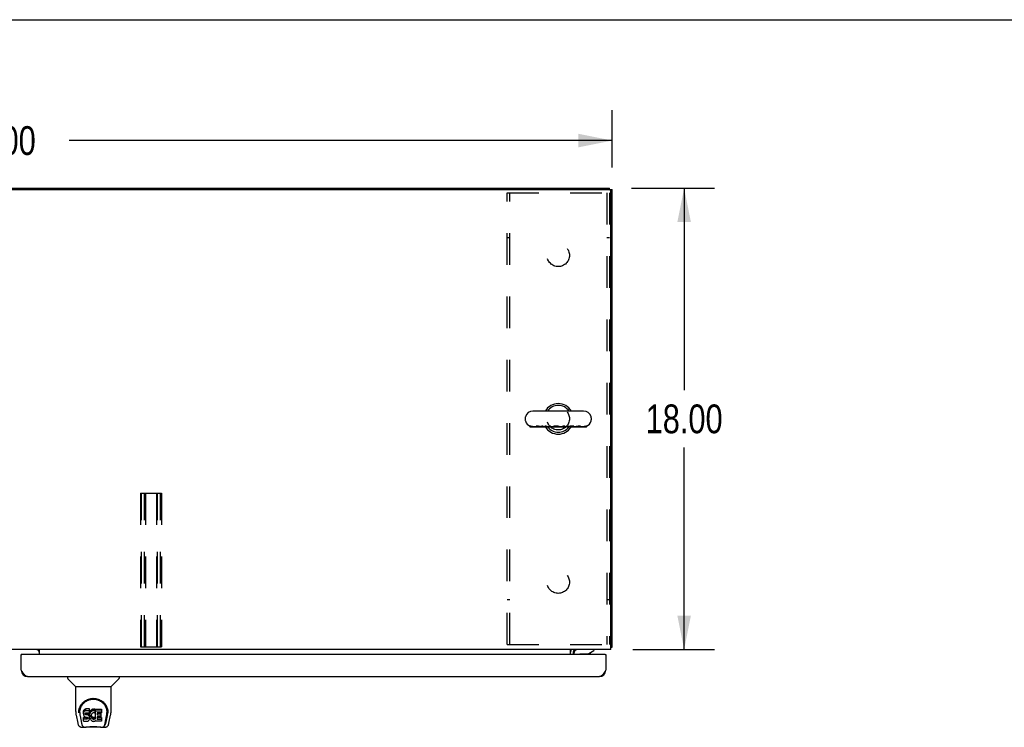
# Model space of a CAD drawing. Header units: inches. Extents: x 0 to 225, y 0 to 145.
# Tile 80 of 104: x 74 to 112, y 118 to 145. Entities that reach past the tile are written whole.
import ezdxf

# ---------------------------------------------------------------- set-up
doc = ezdxf.new("R2010")
doc.units = ezdxf.units.IN
doc.header["$LTSCALE"] = 12.349732
doc.header["$MEASUREMENT"] = 0
doc.linetypes.add('HIDDEN', pattern=[0.2, 0.1, -0.1])
doc.layers.get('0').update_dxf_attribs({"linetype": 'CONTINUOUS'})
for name, color, linetype in [('02___PRT_ALL_AXES', 7, 'CONTINUOUS'), ('DEFAULT_2', 8, 'HIDDEN'), ('DIMENSIONS', 7, 'CONTINUOUS')]:
    doc.layers.add(name, color=color, linetype=linetype)
doc.styles.get("Standard").update_dxf_attribs({"font": 'txt', "width": 0.8})
doc.dimstyles.new('DIMSTYLE_1', dxfattribs={"dimtxt": 1.122703, "dimasz": 1.320827, "dimexe": 0.09, "dimexo": 0.07, "dimgap": 0.0425, "dimtad": 0, "dimtih": 1, "dimtoh": 1, "dimzin": 4, "dimdsep": 46, "dimtxsty": 'Standard', "dimblk": '_FILLED', "dimblk1": '_FILLED', "dimblk2": '_FILLED', "dimcen": 0.09, "dimadec": 0, "dimazin": 0, "dimtfac": 1, "dimtofl": 0, "dimtmove": 0, "dimatfit": 3, "dimldrblk": '_FILLED', "dimfxl": 0, "dimtolj": 1, "dimtzin": 4, "dimarcsym": 0})

# ---------------------------------------------------------------- blocks, each defined once
blk = doc.blocks.new('_FILLED')
at = {"color": 0, "linetype": 'ByBlock'}
blk.add_solid([(0, 0), (-1, 0.2), (-1, -0.2)], dxfattribs=at)
blk = doc.blocks.new('*D1')
at = {"layer": 'DIMENSIONS', "color": 2, "linetype": 'Continuous'}
for p, q in [((48.965, 139.412), (48.965, 141.764)), ((96.965, 139.526), (96.965, 141.764)), ((48.965, 140.575), (70.158, 140.575)), ((96.965, 140.575), (75.771, 140.575))]:
    blk.add_line(p, q, dxfattribs=at)
at = {"layer": 'DIMENSIONS', "color": 2, "linetype": 'Continuous', "xscale": 1.3208269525, "yscale": 1.3208269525, "zscale": 1.3208269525, "rotation": 180}
blk.add_blockref('_FILLED', (48.965, 140.575), dxfattribs=at)
at = {"layer": 'DIMENSIONS', "color": 2, "linetype": 'Continuous', "xscale": 1.3208269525, "yscale": 1.3208269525, "zscale": 1.3208269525}
blk.add_blockref('_FILLED', (96.965, 140.575), dxfattribs=at)
at = {"layer": 'DIMENSIONS', "color": 2, "linetype": 'Continuous', "insert": (72.965, 141.136), "char_height": 1.1227, "width": 4.49081, "attachment_point": 2, "line_spacing_factor": 0.9}
blk.add_mtext('48.00', dxfattribs=at)
blk = doc.blocks.new('*D10')
at = {"layer": 'DIMENSIONS', "color": 2, "linetype": 'Continuous'}
for p, q in [((97.723, 138.716), (100.963, 138.716)), ((99.774, 138.716), (99.774, 130.839)), ((99.774, 120.716), (99.774, 128.594)), ((97.777, 120.716), (100.963, 120.716))]:
    blk.add_line(p, q, dxfattribs=at)
at = {"layer": 'DIMENSIONS', "color": 2, "linetype": 'Continuous', "xscale": 1.3208269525, "yscale": 1.3208269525, "zscale": 1.3208269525}
for p, rotation in [((99.774, 138.716), 90), ((99.774, 120.716), 270)]:
    blk.add_blockref('_FILLED', p, dxfattribs=dict(at, rotation=rotation))
at = {"layer": 'DIMENSIONS', "color": 2, "linetype": 'Continuous', "insert": (99.774, 130.278), "char_height": 1.1227, "width": 4.49081, "attachment_point": 2, "line_spacing_factor": 0.9}
blk.add_mtext('18.00', dxfattribs=at)

msp = doc.modelspace()

# ---------------------------------------------------------------- linework, layer by layer
at = {"color": 7, "linetype": 'Continuous'}
for p, q in [((0, 145.291), (224.541, 145.291)), ((49.069, 138.716), (96.861, 138.716)), ((96.861, 138.663), (96.861, 138.716)), ((96.861, 138.664), (96.965, 138.664)), ((95.848, 130.022), (93.873, 130.022)), ((93.573, 129.76), (93.573, 129.673)), ((96.148, 129.76), (96.148, 129.673)), ((93.759, 129.396), (93.759, 129.433)), ((94.632, 129.396), (93.759, 129.396)), ((93.762, 129.431), (93.76, 129.432)), ((93.76, 129.396), (93.76, 129.432)), ((93.767, 129.431), (93.767, 129.396)), ((93.779, 129.429), (93.776, 129.43)), ((93.787, 129.427), (93.779, 129.429)), ((93.793, 129.425), (93.787, 129.427)), ((93.797, 129.424), (93.793, 129.425)), ((93.801, 129.423), (93.797, 129.424)), ((93.805, 129.422), (93.801, 129.423)), ((93.809, 129.421), (93.805, 129.422)), ((93.813, 129.42), (93.809, 129.421)), ((93.895, 129.396), (93.895, 129.41)), ((93.997, 129.425), (93.997, 129.396)), ((94.094, 129.426), (94.087, 129.428)), ((94.1, 129.425), (94.094, 129.426)), ((94.111, 129.423), (94.1, 129.425)), ((94.118, 129.422), (94.111, 129.423)), ((94.127, 129.42), (94.118, 129.422)), ((94.172, 129.396), (94.172, 129.412)), ((94.201, 129.41), (94.172, 129.41)), ((94.201, 129.396), (94.201, 129.434)), ((94.248, 129.396), (94.248, 129.432)), ((94.338, 129.411), (94.301, 129.411)), ((94.301, 129.396), (94.301, 129.411)), ((94.338, 129.396), (94.338, 129.432)), ((94.385, 129.396), (94.385, 129.434)), ((94.497, 129.41), (94.446, 129.41)), ((94.497, 129.396), (94.497, 129.432)), ((94.549, 129.396), (94.549, 129.432)), ((94.663, 129.41), (94.584, 129.41)), ((94.632, 129.396), (94.632, 129.41)), ((94.663, 129.41), (94.663, 129.396)), ((95.156, 129.396), (94.663, 129.396)), ((94.891, 129.413), (94.886, 129.415)), ((94.894, 129.396), (94.894, 129.412)), ((94.994, 129.41), (94.894, 129.41)), ((94.9, 129.396), (94.9, 129.41)), ((94.908, 129.396), (94.908, 129.41)), ((95.058, 129.396), (95.058, 129.432)), ((95.118, 129.396), (95.118, 129.432)), ((95.237, 129.41), (95.135, 129.41)), ((95.156, 129.396), (95.156, 129.41)), ((95.205, 129.41), (95.205, 129.396)), ((95.965, 129.396), (95.205, 129.396)), ((95.313, 129.422), (95.295, 129.419)), ((95.474, 129.396), (95.474, 129.419)), ((95.523, 129.41), (95.474, 129.41)), ((95.606, 129.421), (95.597, 129.419)), ((95.628, 129.425), (95.606, 129.421)), ((95.733, 129.396), (95.733, 129.425)), ((95.833, 129.41), (95.733, 129.41)), ((95.95, 129.396), (95.95, 129.434)), ((95.961, 129.432), (95.954, 129.43)), ((95.954, 129.396), (95.954, 129.432)), ((95.961, 129.396), (95.961, 129.432)), ((95.965, 129.396), (95.965, 129.434)), ((96.015, 120.539), (96.254, 120.677)), ((96.254, 120.716), (96.254, 120.677)), ((96.913, 120.82), (96.965, 120.82)), ((73.922, 120.517), (73.902, 120.517)), ((95.466, 120.559), (95.466, 120.517)), ((96.015, 120.539), (95.742, 120.539)), ((96.118, 120.587), (96.098, 120.587)), ((96.118, 120.599), (96.118, 120.587)), ((96.695, 120.517), (96.715, 120.517)), ((75.711, 119.663), (75.711, 119.6)), ((76.02, 119.275), (75.723, 119.573)), ((77.41, 119.275), (77.708, 119.573)), ((77.719, 119.663), (77.719, 119.6)), ((76.026, 119.269), (77.404, 119.269)), ((76.026, 118.297), (76.026, 119.269)), ((77.404, 118.298), (77.404, 119.269)), ((76.367, 118.374), (76.359, 118.366)), ((76.377, 118.381), (76.367, 118.374)), ((76.367, 118.307), (76.367, 118.374)), ((76.399, 118.391), (76.377, 118.381)), ((76.377, 118.314), (76.377, 118.381)), ((76.422, 118.398), (76.399, 118.391)), ((76.399, 118.324), (76.399, 118.391)), ((76.562, 118.398), (76.422, 118.398)), ((76.422, 118.331), (76.422, 118.398)), ((76.563, 118.355), (76.562, 118.398)), ((76.562, 118.331), (76.562, 118.398)), ((76.639, 118.368), (76.623, 118.352)), ((76.657, 118.381), (76.639, 118.368)), ((76.639, 118.301), (76.639, 118.368)), ((76.678, 118.389), (76.657, 118.381)), ((76.657, 118.314), (76.657, 118.381)), ((76.7, 118.394), (76.678, 118.389)), ((76.678, 118.323), (76.678, 118.389)), ((76.722, 118.396), (76.7, 118.394)), ((76.7, 118.327), (76.7, 118.394)), ((76.722, 118.396), (76.744, 118.396)), ((76.722, 118.33), (76.722, 118.396)), ((76.755, 118.394), (76.744, 118.396)), ((76.744, 118.329), (76.744, 118.396)), ((76.766, 118.391), (76.755, 118.394)), ((76.755, 118.328), (76.755, 118.394)), ((76.785, 118.379), (76.766, 118.391)), ((76.766, 118.324), (76.766, 118.391)), ((76.785, 118.379), (76.785, 118.312)), ((76.786, 118.375), (76.786, 118.312)), ((76.795, 118.396), (77.032, 118.396)), ((76.795, 118.004), (76.795, 118.396)), ((77.036, 118.391), (77.036, 118.25)), ((76.041, 118.154), (76.106, 117.849)), ((76.151, 118.328), (76.15, 118.265)), ((76.188, 118.255), (76.188, 118.232)), ((76.197, 118.134), (76.255, 117.841)), ((76.331, 118.301), (76.329, 118.277)), ((76.329, 118.21), (76.329, 118.277)), ((76.331, 118.234), (76.329, 118.21)), ((76.329, 118.21), (76.33, 118.186)), ((76.33, 118.186), (76.334, 118.163)), ((76.336, 118.324), (76.331, 118.301)), ((76.331, 118.234), (76.331, 118.301)), ((76.336, 118.257), (76.331, 118.234)), ((76.332, 117.924), (76.332, 118.066)), ((76.334, 118.163), (76.342, 118.141)), ((76.345, 118.347), (76.336, 118.324)), ((76.336, 118.257), (76.336, 118.324)), ((76.345, 118.28), (76.336, 118.257)), ((76.395, 118.071), (76.336, 118.071)), ((76.336, 118.004), (76.336, 118.071)), ((76.395, 118.004), (76.336, 118.004)), ((76.342, 118.141), (76.355, 118.12)), ((76.359, 118.366), (76.345, 118.347)), ((76.345, 118.28), (76.345, 118.347)), ((76.359, 118.299), (76.345, 118.28)), ((76.355, 118.12), (76.371, 118.103)), ((76.359, 118.299), (76.359, 118.366)), ((76.367, 118.307), (76.359, 118.299)), ((76.377, 118.314), (76.367, 118.307)), ((76.371, 118.103), (76.391, 118.09)), ((76.399, 118.324), (76.377, 118.314)), ((76.391, 118.09), (76.402, 118.086)), ((76.456, 118.071), (76.395, 118.071)), ((76.395, 118.004), (76.395, 118.071)), ((76.456, 118.005), (76.395, 118.004)), ((76.422, 118.331), (76.399, 118.324)), ((76.4, 118.199), (76.401, 118.214)), ((76.401, 118.191), (76.4, 118.199)), ((76.401, 118.214), (76.403, 118.229)), ((76.401, 118.191), (76.401, 118.214)), ((76.403, 118.184), (76.401, 118.191)), ((76.402, 118.086), (76.414, 118.084)), ((76.403, 118.229), (76.406, 118.235)), ((76.403, 118.184), (76.403, 118.229)), ((76.408, 118.178), (76.403, 118.184)), ((76.406, 118.235), (76.412, 118.24)), ((76.408, 118.178), (76.408, 118.237)), ((76.414, 118.173), (76.408, 118.178)), ((76.412, 118.24), (76.426, 118.245)), ((76.414, 118.24), (76.413, 118.241)), ((76.428, 118.236), (76.414, 118.24)), ((76.414, 118.173), (76.414, 118.24)), ((76.428, 118.169), (76.414, 118.173)), ((76.414, 118.084), (76.461, 118.083)), ((76.562, 118.331), (76.422, 118.331)), ((76.426, 118.245), (76.441, 118.246)), ((76.452, 118.237), (76.428, 118.236)), ((76.428, 118.169), (76.428, 118.236)), ((76.452, 118.17), (76.428, 118.169)), ((76.441, 118.246), (76.554, 118.246)), ((76.476, 118.236), (76.452, 118.237)), ((76.452, 118.17), (76.452, 118.237)), ((76.476, 118.169), (76.452, 118.17)), ((76.471, 118.073), (76.456, 118.071)), ((76.456, 118.005), (76.456, 118.071)), ((76.471, 118.006), (76.456, 118.005)), ((76.461, 118.083), (76.469, 118.083)), ((76.469, 118.083), (76.476, 118.08)), ((76.478, 118.076), (76.471, 118.073)), ((76.471, 118.006), (76.471, 118.073)), ((76.478, 118.009), (76.471, 118.006)), ((76.5, 118.231), (76.476, 118.236)), ((76.476, 118.169), (76.476, 118.236)), ((76.5, 118.164), (76.476, 118.169)), ((76.476, 118.08), (76.482, 118.076)), ((76.479, 118.078), (76.478, 118.076)), ((76.478, 118.009), (76.478, 118.076)), ((76.483, 118.015), (76.478, 118.009)), ((76.482, 118.076), (76.487, 118.07)), ((76.483, 118.015), (76.483, 118.074)), ((76.493, 118.027), (76.483, 118.015)), ((76.487, 118.07), (76.493, 118.056)), ((76.493, 118.027), (76.493, 118.058)), ((76.493, 118.056), (76.496, 118.041)), ((76.495, 118.033), (76.493, 118.027)), ((76.495, 118.033), (76.495, 118.046)), ((76.496, 118.041), (76.495, 118.033)), ((76.511, 118.226), (76.5, 118.231)), ((76.5, 118.164), (76.5, 118.231)), ((76.511, 118.159), (76.5, 118.164)), ((76.52, 118.219), (76.511, 118.226)), ((76.511, 118.159), (76.511, 118.226)), ((76.52, 118.152), (76.511, 118.159)), ((76.538, 118.202), (76.52, 118.219)), ((76.52, 118.152), (76.52, 118.219)), ((76.538, 118.135), (76.52, 118.152)), ((76.551, 118.182), (76.538, 118.202)), ((76.538, 118.135), (76.538, 118.202)), ((76.551, 118.115), (76.538, 118.135)), ((76.56, 118.16), (76.551, 118.182)), ((76.551, 118.115), (76.551, 118.182)), ((76.56, 118.093), (76.551, 118.115)), ((76.552, 117.977), (76.561, 117.999)), ((76.554, 118.246), (76.559, 118.246)), ((76.559, 118.246), (76.561, 118.252)), ((76.561, 118.156), (76.56, 118.16)), ((76.56, 118.093), (76.56, 118.16)), ((76.566, 118.07), (76.56, 118.093)), ((76.561, 118.252), (76.562, 118.264)), ((76.566, 118.234), (76.561, 118.189)), ((76.561, 118.123), (76.561, 118.189)), ((76.566, 118.167), (76.561, 118.123)), ((76.561, 118.123), (76.562, 118.1)), ((76.561, 117.999), (76.567, 118.022)), ((76.563, 118.288), (76.562, 118.331)), ((76.562, 118.264), (76.563, 118.288)), ((76.562, 118.1), (76.565, 118.078)), ((76.563, 118.288), (76.563, 118.355)), ((76.565, 118.078), (76.57, 118.056)), ((76.57, 118.256), (76.566, 118.234)), ((76.566, 118.167), (76.566, 118.234)), ((76.57, 118.189), (76.566, 118.167)), ((76.569, 118.046), (76.566, 118.07)), ((76.567, 118.022), (76.569, 118.046)), ((76.569, 118.046), (76.569, 118.061)), ((76.576, 118.277), (76.57, 118.256)), ((76.57, 118.189), (76.57, 118.256)), ((76.576, 118.21), (76.57, 118.189)), ((76.57, 118.056), (76.577, 118.035)), ((76.584, 118.298), (76.576, 118.277)), ((76.576, 118.21), (76.576, 118.277)), ((76.584, 118.231), (76.576, 118.21)), ((76.577, 118.035), (76.598, 117.996)), ((76.595, 118.317), (76.584, 118.298)), ((76.584, 118.231), (76.584, 118.298)), ((76.595, 118.251), (76.584, 118.231)), ((76.608, 118.336), (76.595, 118.317)), ((76.595, 118.251), (76.595, 118.317)), ((76.608, 118.269), (76.595, 118.251)), ((76.598, 117.996), (76.611, 117.978)), ((76.623, 118.352), (76.608, 118.336)), ((76.608, 118.269), (76.608, 118.336)), ((76.623, 118.285), (76.608, 118.269)), ((76.623, 118.285), (76.623, 118.352)), ((76.639, 118.301), (76.623, 118.285)), ((76.635, 118.165), (76.631, 118.138)), ((76.631, 118.138), (76.631, 118.111)), ((76.631, 118.111), (76.632, 118.098)), ((76.632, 118.098), (76.632, 118.138)), ((76.632, 118.098), (76.635, 118.085)), ((76.634, 118.158), (76.635, 118.152)), ((76.638, 118.178), (76.635, 118.165)), ((76.635, 118.152), (76.645, 118.127)), ((76.635, 118.085), (76.635, 118.152)), ((76.635, 118.085), (76.645, 118.061)), ((76.644, 118.19), (76.638, 118.178)), ((76.657, 118.314), (76.639, 118.301)), ((76.658, 118.213), (76.644, 118.19)), ((76.645, 118.127), (76.658, 118.104)), ((76.645, 118.061), (76.645, 118.127)), ((76.645, 118.061), (76.658, 118.037)), ((76.678, 118.323), (76.657, 118.314)), ((76.667, 118.223), (76.658, 118.213)), ((76.658, 118.104), (76.667, 118.094)), ((76.658, 118.037), (76.658, 118.104)), ((76.658, 118.037), (76.667, 118.027)), ((76.677, 118.231), (76.667, 118.223)), ((76.667, 118.094), (76.677, 118.085)), ((76.667, 118.027), (76.667, 118.094)), ((76.667, 118.027), (76.677, 118.019)), ((76.702, 118.241), (76.677, 118.231)), ((76.677, 118.085), (76.688, 118.078)), ((76.677, 118.019), (76.677, 118.085)), ((76.677, 118.019), (76.688, 118.011)), ((76.7, 118.327), (76.678, 118.323)), ((76.688, 118.078), (76.701, 118.073)), ((76.688, 118.011), (76.688, 118.078)), ((76.688, 118.011), (76.701, 118.006)), ((76.722, 118.33), (76.7, 118.327)), ((76.701, 118.073), (76.714, 118.071)), ((76.701, 118.006), (76.701, 118.073)), ((76.701, 118.006), (76.714, 118.004)), ((76.715, 118.244), (76.702, 118.241)), ((76.714, 118.071), (76.727, 118.07)), ((76.714, 118.004), (76.714, 118.071)), ((76.714, 118.004), (76.727, 118.003)), ((76.728, 118.244), (76.715, 118.244)), ((76.744, 118.329), (76.722, 118.33)), ((76.727, 118.07), (76.741, 118.072)), ((76.727, 118.003), (76.727, 118.07)), ((76.727, 118.003), (76.741, 118.005)), ((76.741, 118.241), (76.728, 118.244)), ((76.754, 118.236), (76.741, 118.241)), ((76.741, 118.072), (76.753, 118.076)), ((76.741, 118.005), (76.741, 118.072)), ((76.741, 118.005), (76.753, 118.01)), ((76.755, 118.328), (76.744, 118.329)), ((76.753, 118.076), (76.766, 118.082)), ((76.753, 118.01), (76.753, 118.076)), ((76.753, 118.01), (76.766, 118.015)), ((76.766, 118.324), (76.755, 118.328)), ((76.786, 118.307), (76.76, 118.239)), ((76.785, 118.312), (76.766, 118.324)), ((76.766, 118.082), (76.777, 118.089)), ((76.766, 118.015), (76.766, 118.082)), ((76.766, 118.015), (76.777, 118.022)), ((76.777, 118.089), (76.777, 118.022)), ((76.783, 118.088), (76.795, 118.071)), ((76.783, 118.021), (76.795, 118.004)), ((76.795, 118.329), (77.032, 118.329)), ((76.865, 118.241), (76.865, 118.174)), ((76.866, 118.083), (76.866, 118.005)), ((77.032, 118.246), (76.869, 118.246)), ((76.869, 118.236), (77.001, 118.236)), ((76.869, 118.169), (77.001, 118.169)), ((77.001, 118.087), (76.871, 118.087)), ((76.871, 118.068), (77.032, 118.068)), ((76.871, 118.001), (77.032, 118.001)), ((77.005, 118.232), (77.005, 118.092)), ((77.037, 118.063), (77.037, 117.924)), ((77.176, 117.841), (77.232, 118.131)), ((77.217, 117.877), (77.27, 118.147)), ((77.232, 118.131), (77.233, 118.135)), ((77.279, 118.328), (77.28, 118.265)), ((77.286, 118.242), (77.286, 118.243)), ((77.324, 117.849), (77.389, 118.154)), ((76.23, 117.694), (76.432, 117.694)), ((76.272, 117.773), (76.265, 117.773)), ((76.274, 117.767), (76.274, 117.768)), ((76.317, 117.694), (76.311, 117.694)), ((76.317, 117.694), (76.316, 117.694)), ((76.336, 117.92), (76.48, 117.92)), ((77.008, 117.683), (76.422, 117.683)), ((76.48, 117.92), (76.492, 117.921)), ((76.492, 117.921), (76.503, 117.925)), ((76.503, 117.925), (76.523, 117.939)), ((76.523, 117.939), (76.54, 117.956)), ((76.54, 117.956), (76.547, 117.966)), ((76.547, 117.966), (76.552, 117.977)), ((76.611, 117.978), (76.625, 117.961)), ((76.625, 117.961), (76.642, 117.946)), ((76.642, 117.946), (76.66, 117.932)), ((76.66, 117.932), (76.669, 117.927)), ((76.669, 117.927), (76.68, 117.924)), ((76.68, 117.924), (76.702, 117.918)), ((76.702, 117.918), (76.724, 117.915)), ((76.724, 117.915), (76.746, 117.919)), ((76.746, 117.919), (76.767, 117.925)), ((76.767, 117.925), (76.786, 117.937)), ((76.797, 117.937), (76.786, 117.937)), ((76.786, 117.937), (76.786, 117.937)), ((76.797, 117.924), (76.797, 117.937)), ((77.032, 117.92), (76.801, 117.92)), ((76.999, 117.694), (77.2, 117.694)), ((77.115, 117.694), (77.113, 117.694)), ((77.156, 117.768), (77.159, 117.777)), ((77.156, 117.767), (77.156, 117.768)), ((77.165, 117.773), (77.158, 117.773))]:
    msp.add_line(p, q, dxfattribs=at)
at = {"color": 3, "linetype": 'Continuous'}
for p, q in [((49.079, 138.664), (96.85, 138.664)), ((96.913, 120.716), (96.913, 138.602)), ((96.965, 120.82), (96.965, 138.664)), ((96.913, 120.716), (49.017, 120.716)), ((74.611, 120.517), (74.611, 120.716)), ((95.34, 120.517), (95.34, 120.716)), ((95.47, 120.698), (95.465, 120.703)), ((73.902, 119.909), (73.902, 120.517)), ((96.695, 120.517), (73.922, 120.517)), ((95.444, 120.612), (95.444, 120.517)), ((96.715, 120.517), (96.715, 119.909)), ((74.149, 119.663), (96.468, 119.663))]:
    msp.add_line(p, q, dxfattribs=at)
at = {"color": 7, "linetype": 'Continuous'}
for points in [[(93.776, 129.43), (93.775, 129.43), (93.774, 129.43), (93.773, 129.431), (93.772, 129.431), (93.771, 129.431), (93.77, 129.431), (93.77, 129.431), (93.769, 129.431), (93.769, 129.431), (93.768, 129.432), (93.768, 129.432), (93.767, 129.432), (93.767, 129.431), (93.767, 129.431)], [(93.767, 129.431), (93.767, 129.431), (93.767, 129.431)], [(93.842, 129.414), (93.84, 129.415), (93.837, 129.415), (93.834, 129.416), (93.832, 129.416), (93.829, 129.417), (93.827, 129.417), (93.824, 129.418), (93.822, 129.418), (93.819, 129.419), (93.817, 129.419), (93.815, 129.42), (93.813, 129.42)], [(93.997, 129.41), (93.887, 129.41), (93.885, 129.41), (93.884, 129.41), (93.882, 129.41), (93.881, 129.41), (93.879, 129.411), (93.878, 129.411), (93.876, 129.411), (93.874, 129.411), (93.872, 129.411), (93.87, 129.411), (93.868, 129.411), (93.866, 129.411), (93.864, 129.412), (93.861, 129.412), (93.859, 129.412), (93.856, 129.412), (93.854, 129.413), (93.851, 129.413), (93.848, 129.413), (93.845, 129.414), (93.842, 129.414)], [(94.027, 129.434), (94.024, 129.434), (94.021, 129.434), (94.018, 129.434), (94.016, 129.434), (94.013, 129.434), (94.011, 129.433), (94.009, 129.433), (94.007, 129.433), (94.005, 129.432), (94.004, 129.432), (94.003, 129.431), (94.001, 129.431), (94, 129.43), (93.999, 129.429), (93.998, 129.429), (93.998, 129.428), (93.997, 129.427), (93.997, 129.427), (93.997, 129.426), (93.997, 129.425)], [(94.07, 129.431), (94.067, 129.431), (94.064, 129.431), (94.061, 129.432), (94.058, 129.432), (94.055, 129.433), (94.052, 129.433), (94.05, 129.433), (94.047, 129.433), (94.044, 129.434), (94.042, 129.434), (94.039, 129.434), (94.037, 129.434), (94.034, 129.434), (94.032, 129.434), (94.029, 129.434), (94.027, 129.434)], [(94.087, 129.428), (94.084, 129.428), (94.08, 129.429), (94.077, 129.429), (94.073, 129.43), (94.07, 129.431)], [(94.138, 129.417), (94.131, 129.419), (94.127, 129.42)], [(94.172, 129.412), (94.168, 129.412), (94.163, 129.413), (94.158, 129.414), (94.154, 129.414), (94.15, 129.415), (94.146, 129.416), (94.142, 129.417), (94.138, 129.417)], [(94.248, 129.432), (94.24, 129.433), (94.233, 129.433), (94.225, 129.433), (94.217, 129.433), (94.209, 129.434), (94.201, 129.434)], [(94.301, 129.411), (94.299, 129.411), (94.297, 129.411), (94.294, 129.411), (94.292, 129.412), (94.29, 129.412), (94.287, 129.413), (94.285, 129.413), (94.283, 129.414), (94.281, 129.415), (94.278, 129.416), (94.276, 129.416), (94.273, 129.417), (94.271, 129.419), (94.268, 129.42), (94.265, 129.421), (94.262, 129.423), (94.259, 129.425), (94.256, 129.427), (94.252, 129.429), (94.248, 129.432)], [(94.385, 129.434), (94.377, 129.434), (94.37, 129.433), (94.362, 129.433), (94.354, 129.433), (94.346, 129.433), (94.338, 129.432)], [(94.446, 129.41), (94.441, 129.411), (94.436, 129.411), (94.432, 129.412), (94.427, 129.413), (94.422, 129.414), (94.417, 129.416), (94.413, 129.417), (94.408, 129.419), (94.403, 129.422), (94.399, 129.424), (94.394, 129.427), (94.39, 129.431), (94.385, 129.434)], [(94.549, 129.432), (94.54, 129.432), (94.532, 129.432), (94.523, 129.432), (94.514, 129.432), (94.505, 129.432), (94.497, 129.432)], [(94.584, 129.41), (94.583, 129.41), (94.58, 129.411), (94.577, 129.411), (94.574, 129.412), (94.571, 129.413), (94.568, 129.414), (94.565, 129.416), (94.563, 129.418), (94.56, 129.42), (94.557, 129.423), (94.554, 129.426), (94.552, 129.429), (94.549, 129.432)], [(94.688, 129.422), (94.686, 129.421), (94.683, 129.42), (94.681, 129.419), (94.679, 129.418), (94.677, 129.417), (94.675, 129.417), (94.673, 129.416), (94.672, 129.415), (94.67, 129.414), (94.669, 129.414), (94.668, 129.413), (94.667, 129.413), (94.666, 129.412), (94.665, 129.412), (94.664, 129.411), (94.664, 129.411), (94.663, 129.411), (94.663, 129.41), (94.663, 129.41)], [(94.774, 129.434), (94.769, 129.434), (94.765, 129.434), (94.76, 129.434), (94.756, 129.434), (94.752, 129.434), (94.747, 129.433), (94.743, 129.433), (94.739, 129.433), (94.735, 129.432), (94.732, 129.432), (94.728, 129.431), (94.725, 129.431), (94.721, 129.43), (94.718, 129.429), (94.714, 129.429), (94.711, 129.428), (94.708, 129.427), (94.705, 129.427), (94.702, 129.426), (94.699, 129.425), (94.696, 129.424), (94.693, 129.423), (94.691, 129.423), (94.688, 129.422)], [(94.828, 129.431), (94.825, 129.431), (94.822, 129.431), (94.818, 129.432), (94.815, 129.432), (94.812, 129.433), (94.808, 129.433), (94.805, 129.433), (94.802, 129.433), (94.798, 129.434), (94.795, 129.434), (94.791, 129.434), (94.788, 129.434), (94.785, 129.434), (94.781, 129.434), (94.777, 129.434), (94.774, 129.434)], [(94.861, 129.424), (94.858, 129.425), (94.855, 129.425), (94.852, 129.426), (94.849, 129.427), (94.846, 129.428), (94.842, 129.428), (94.839, 129.429), (94.835, 129.429), (94.832, 129.43), (94.828, 129.431)], [(94.869, 129.422), (94.867, 129.422), (94.866, 129.422), (94.865, 129.423), (94.863, 129.423), (94.862, 129.424), (94.861, 129.424)], [(94.886, 129.415), (94.884, 129.416), (94.882, 129.417), (94.881, 129.417), (94.879, 129.418), (94.877, 129.419), (94.875, 129.42), (94.873, 129.42), (94.871, 129.421), (94.869, 129.422)], [(94.894, 129.412), (94.892, 129.412), (94.891, 129.413)], [(95.058, 129.432), (95.053, 129.429), (95.048, 129.426), (95.043, 129.423), (95.038, 129.42), (95.032, 129.418), (95.027, 129.416), (95.022, 129.414), (95.017, 129.413), (95.011, 129.412), (95.006, 129.411), (95, 129.411), (94.995, 129.41), (94.994, 129.41)], [(95.118, 129.432), (95.108, 129.432), (95.098, 129.432), (95.088, 129.432), (95.078, 129.432), (95.068, 129.432), (95.058, 129.432)], [(95.135, 129.41), (95.134, 129.41), (95.133, 129.411), (95.132, 129.411), (95.13, 129.412), (95.129, 129.413), (95.127, 129.414), (95.126, 129.416), (95.125, 129.418), (95.124, 129.42), (95.122, 129.423), (95.121, 129.426), (95.12, 129.429), (95.118, 129.432)], [(95.295, 129.419), (95.287, 129.417), (95.283, 129.416), (95.279, 129.416), (95.275, 129.415), (95.271, 129.414), (95.268, 129.414), (95.264, 129.413), (95.26, 129.412), (95.257, 129.412), (95.253, 129.411), (95.25, 129.411), (95.247, 129.411), (95.243, 129.411), (95.24, 129.41), (95.237, 129.41)], [(95.411, 129.434), (95.407, 129.434), (95.403, 129.434), (95.398, 129.434), (95.394, 129.434), (95.389, 129.434), (95.385, 129.433), (95.38, 129.433), (95.376, 129.433), (95.372, 129.432), (95.368, 129.432), (95.363, 129.431), (95.359, 129.431), (95.355, 129.43), (95.351, 129.429), (95.347, 129.429), (95.342, 129.428), (95.338, 129.427), (95.334, 129.426), (95.329, 129.426), (95.325, 129.425), (95.321, 129.424), (95.313, 129.422)], [(95.467, 129.426), (95.465, 129.427), (95.464, 129.428), (95.462, 129.428), (95.459, 129.429), (95.457, 129.43), (95.455, 129.43), (95.452, 129.431), (95.45, 129.432), (95.447, 129.432), (95.444, 129.432), (95.44, 129.433), (95.437, 129.433), (95.433, 129.434), (95.429, 129.434), (95.425, 129.434), (95.421, 129.434), (95.416, 129.434), (95.411, 129.434)], [(95.474, 129.419), (95.474, 129.419), (95.474, 129.42), (95.474, 129.421), (95.473, 129.422), (95.473, 129.423), (95.472, 129.423), (95.471, 129.424), (95.47, 129.425), (95.468, 129.426), (95.467, 129.426)], [(95.597, 129.419), (95.587, 129.418), (95.583, 129.417), (95.578, 129.416), (95.574, 129.415), (95.569, 129.415), (95.565, 129.414), (95.56, 129.413), (95.556, 129.413), (95.551, 129.412), (95.547, 129.412), (95.542, 129.411), (95.537, 129.411), (95.533, 129.411), (95.528, 129.41), (95.523, 129.41)], [(95.701, 129.434), (95.698, 129.434), (95.695, 129.434), (95.692, 129.434), (95.689, 129.434), (95.685, 129.434), (95.682, 129.433), (95.678, 129.433), (95.674, 129.433), (95.671, 129.432), (95.667, 129.432), (95.663, 129.431), (95.66, 129.431), (95.656, 129.43), (95.652, 129.43), (95.648, 129.429), (95.644, 129.428), (95.64, 129.428), (95.636, 129.427), (95.628, 129.425)], [(95.733, 129.425), (95.733, 129.425), (95.733, 129.426), (95.733, 129.426), (95.732, 129.427), (95.732, 129.428), (95.731, 129.429), (95.73, 129.429), (95.729, 129.43), (95.728, 129.43), (95.727, 129.431), (95.726, 129.431), (95.724, 129.432), (95.722, 129.432), (95.721, 129.433), (95.719, 129.433), (95.717, 129.433), (95.714, 129.434), (95.712, 129.434), (95.709, 129.434), (95.707, 129.434), (95.704, 129.434), (95.701, 129.434)], [(95.95, 129.434), (95.942, 129.43), (95.933, 129.427), (95.924, 129.424), (95.915, 129.422), (95.906, 129.419), (95.897, 129.417), (95.887, 129.415), (95.878, 129.414), (95.869, 129.413), (95.86, 129.412), (95.85, 129.411), (95.841, 129.411), (95.833, 129.41)], [(95.954, 129.432), (95.954, 129.432), (95.953, 129.433), (95.952, 129.433), (95.952, 129.433), (95.951, 129.434), (95.95, 129.434)], [(95.963, 129.433), (95.963, 129.433), (95.962, 129.432), (95.961, 129.432)], [(76.144, 118.255), (76.147, 118.298), (76.154, 118.35), (76.166, 118.399), (76.181, 118.445), (76.2, 118.488), (76.221, 118.529), (76.246, 118.567), (76.273, 118.603), (76.302, 118.637), (76.334, 118.668), (76.369, 118.696), (76.405, 118.722), (76.444, 118.745), (76.485, 118.765), (76.528, 118.782), (76.573, 118.795), (76.619, 118.805), (76.666, 118.811), (76.713, 118.813), (76.761, 118.811), (76.807, 118.806), (76.853, 118.796), (76.898, 118.783), (76.941, 118.766), (76.982, 118.747), (77.021, 118.724), (77.058, 118.698), (77.093, 118.67), (77.125, 118.64), (77.155, 118.606), (77.182, 118.571), (77.207, 118.533), (77.228, 118.492), (77.247, 118.449), (77.263, 118.403), (77.275, 118.355), (77.283, 118.303), (77.286, 118.255)], [(76.188, 118.255), (76.189, 118.275), (76.19, 118.3), (76.193, 118.324), (76.196, 118.348), (76.201, 118.371), (76.207, 118.394), (76.214, 118.417), (76.221, 118.439), (76.23, 118.461), (76.239, 118.482), (76.249, 118.502), (76.26, 118.522), (76.272, 118.54), (76.284, 118.559), (76.297, 118.576), (76.31, 118.592), (76.324, 118.608), (76.338, 118.623), (76.352, 118.637), (76.367, 118.651), (76.382, 118.663), (76.397, 118.675), (76.412, 118.687), (76.428, 118.697), (76.444, 118.707), (76.46, 118.716), (76.475, 118.725), (76.491, 118.732), (76.507, 118.74), (76.523, 118.746), (76.539, 118.752), (76.555, 118.757), (76.571, 118.762), (76.587, 118.767), (76.603, 118.77), (76.619, 118.773), (76.635, 118.776), (76.651, 118.778), (76.667, 118.78), (76.683, 118.781), (76.698, 118.782), (76.714, 118.782), (76.73, 118.782), (76.746, 118.781), (76.762, 118.78), (76.778, 118.779), (76.794, 118.776), (76.81, 118.774), (76.826, 118.771), (76.842, 118.767), (76.858, 118.763), (76.874, 118.758), (76.89, 118.752), (76.906, 118.747), (76.922, 118.74), (76.938, 118.733), (76.954, 118.725), (76.97, 118.717), (76.986, 118.708), (77.001, 118.698), (77.017, 118.687), (77.032, 118.676), (77.048, 118.664), (77.063, 118.652), (77.077, 118.638), (77.092, 118.624), (77.106, 118.609), (77.12, 118.593), (77.133, 118.576), (77.146, 118.559), (77.158, 118.541), (77.17, 118.522), (77.181, 118.502), (77.191, 118.482), (77.2, 118.461), (77.209, 118.44), (77.217, 118.417), (77.223, 118.395), (77.229, 118.372), (77.234, 118.348), (77.238, 118.324), (77.24, 118.3), (77.242, 118.276), (77.242, 118.255)], [(76.026, 118.297), (76.027, 118.27), (76.03, 118.228), (76.035, 118.186), (76.041, 118.154)], [(76.144, 118.242), (76.144, 118.247), (76.144, 118.255)], [(76.188, 118.232), (76.188, 118.216), (76.19, 118.188), (76.193, 118.16), (76.197, 118.134)], [(76.336, 118.071), (76.336, 118.071), (76.335, 118.071), (76.335, 118.07), (76.334, 118.07), (76.334, 118.07), (76.333, 118.07), (76.333, 118.07), (76.333, 118.069), (76.332, 118.069), (76.332, 118.068), (76.332, 118.068), (76.332, 118.067), (76.332, 118.067), (76.332, 118.066)], [(76.336, 118.004), (76.336, 118.004), (76.335, 118.004), (76.335, 118.004), (76.334, 118.003), (76.334, 118.003), (76.333, 118.003), (76.333, 118.003), (76.333, 118.002), (76.332, 118.002), (76.332, 118.002), (76.332, 118.001), (76.332, 118.001), (76.332, 118), (76.332, 117.999)], [(77.233, 118.135), (77.234, 118.138), (77.234, 118.141), (77.235, 118.144), (77.235, 118.147), (77.236, 118.15), (77.236, 118.154), (77.237, 118.157), (77.237, 118.161), (77.238, 118.164), (77.238, 118.168), (77.239, 118.172), (77.239, 118.175), (77.239, 118.179), (77.24, 118.183), (77.24, 118.188), (77.24, 118.192), (77.241, 118.196), (77.241, 118.201), (77.241, 118.205), (77.242, 118.21), (77.242, 118.215), (77.242, 118.22), (77.242, 118.225), (77.242, 118.23), (77.242, 118.255)], [(77.286, 118.255), (77.286, 118.248), (77.286, 118.243)], [(77.389, 118.154), (77.395, 118.185), (77.4, 118.228), (77.404, 118.27), (77.404, 118.298)], [(76.106, 117.849), (76.11, 117.834), (76.115, 117.813), (76.121, 117.794), (76.127, 117.778), (76.134, 117.763), (76.141, 117.75), (76.15, 117.738), (76.159, 117.726), (76.17, 117.716), (76.182, 117.708), (76.196, 117.701), (76.211, 117.696), (76.226, 117.694), (76.23, 117.694)], [(76.255, 117.841), (76.257, 117.83), (76.26, 117.816), (76.263, 117.803), (76.267, 117.79), (76.271, 117.777), (76.274, 117.768)], [(76.274, 117.767), (76.28, 117.754), (76.286, 117.742), (76.292, 117.731), (76.299, 117.722), (76.306, 117.714), (76.314, 117.707), (76.323, 117.701), (76.333, 117.697), (76.343, 117.695), (76.351, 117.694)], [(76.432, 117.694), (76.452, 117.695), (76.474, 117.696), (76.498, 117.699), (76.522, 117.701), (76.548, 117.704), (76.575, 117.707), (76.602, 117.71), (76.63, 117.712), (76.659, 117.714), (76.689, 117.715), (76.718, 117.715), (76.747, 117.715), (76.776, 117.714), (76.805, 117.712), (76.832, 117.709), (76.859, 117.707), (76.885, 117.704), (76.911, 117.701), (76.935, 117.698), (76.957, 117.696), (76.979, 117.695), (76.999, 117.694)], [(76.432, 117.694), (76.454, 117.695), (76.48, 117.697), (76.508, 117.699), (76.536, 117.702), (76.565, 117.705), (76.594, 117.708), (76.624, 117.71), (76.654, 117.712), (76.684, 117.713), (76.715, 117.713), (76.745, 117.713), (76.775, 117.712), (76.806, 117.71), (76.836, 117.708), (76.865, 117.705), (76.894, 117.702), (76.922, 117.699), (76.95, 117.697), (76.976, 117.695), (76.999, 117.694)], [(77.079, 117.694), (77.087, 117.695), (77.097, 117.697), (77.107, 117.701), (77.116, 117.707), (77.124, 117.714), (77.131, 117.722), (77.138, 117.731), (77.144, 117.742), (77.151, 117.754), (77.156, 117.767)], [(77.159, 117.777), (77.163, 117.79), (77.167, 117.803), (77.17, 117.816), (77.173, 117.83), (77.176, 117.841)], [(77.2, 117.694), (77.214, 117.696), (77.228, 117.699), (77.24, 117.704), (77.252, 117.71), (77.263, 117.718), (77.272, 117.727), (77.28, 117.737), (77.288, 117.748), (77.294, 117.759), (77.3, 117.772), (77.306, 117.786), (77.311, 117.801), (77.316, 117.818), (77.321, 117.837), (77.324, 117.849)]]:
    msp.add_lwpolyline(points, dxfattribs=at)
at = {"color": 3, "linetype": 'Continuous'}
for points in [[(95.459, 120.708), (95.457, 120.71), (95.455, 120.712), (95.453, 120.713), (95.451, 120.714)], [(95.465, 120.703), (95.463, 120.705), (95.461, 120.706), (95.459, 120.708)], [(95.48, 120.691), (95.479, 120.691), (95.479, 120.691), (95.478, 120.691), (95.477, 120.691), (95.476, 120.692), (95.475, 120.693), (95.474, 120.694), (95.473, 120.695), (95.471, 120.696), (95.47, 120.698)], [(96.913, 120.801), (96.913, 120.801), (96.917, 120.802), (96.921, 120.803), (96.925, 120.804), (96.929, 120.805)], [(96.929, 120.805), (96.937, 120.806), (96.941, 120.807), (96.944, 120.808), (96.947, 120.808), (96.95, 120.809), (96.953, 120.81), (96.955, 120.811), (96.958, 120.812), (96.96, 120.813), (96.961, 120.814), (96.962, 120.815), (96.963, 120.816), (96.964, 120.818), (96.964, 120.819), (96.965, 120.82)], [(74.149, 119.663), (74.138, 119.663), (74.128, 119.665), (74.118, 119.668), (74.108, 119.671), (74.097, 119.676), (74.087, 119.682), (74.077, 119.688), (74.066, 119.696), (74.056, 119.704), (74.046, 119.714), (74.036, 119.724), (74.025, 119.735), (74.015, 119.747), (74.005, 119.759), (73.995, 119.772), (73.984, 119.786), (73.974, 119.8), (73.964, 119.815), (73.953, 119.83), (73.943, 119.846), (73.933, 119.861), (73.923, 119.877), (73.912, 119.893), (73.902, 119.909)], [(96.715, 119.909), (96.704, 119.893), (96.694, 119.877), (96.684, 119.861), (96.674, 119.846), (96.663, 119.83), (96.653, 119.815), (96.643, 119.8), (96.632, 119.786), (96.622, 119.772), (96.612, 119.759), (96.602, 119.747), (96.591, 119.735), (96.581, 119.724), (96.571, 119.714), (96.561, 119.704), (96.55, 119.696), (96.54, 119.688), (96.53, 119.682), (96.519, 119.676), (96.509, 119.671), (96.499, 119.668), (96.489, 119.665), (96.478, 119.663), (96.468, 119.663)]]:
    msp.add_lwpolyline(points, dxfattribs=at)
for centre, radius, start, end in [((96.85, 138.602), 0.0625, 0, 90), ((74.468, 120.574), 0.142, 0, 90), ((95.548, 120.612), 0.104, 90, 180), ((73.922, 120.497), 0.02, 90, 180), ((96.695, 120.497), 0.02, 0, 90), ((74.149, 119.909), 0.246, 180, 270), ((96.468, 119.909), 0.246, 270, 360)]:
    msp.add_arc(centre, radius, start, end, dxfattribs=at)
at = {"color": 7, "linetype": 'Continuous'}
for centre, radius, start, end in [((94.861, 129.716), 0.595, 30.9739, 149.0261), ((93.873, 129.716), 0.306, 90, 164.3697), ((94.861, 129.716), 0.523, 35.8102, 144.1898), ((95.848, 129.716), 0.306, 15.6303, 90), ((93.717, 129.76), 0.144, 164.3697, 180), ((93.717, 129.673), 0.144, 180, 195.6303), ((93.873, 129.716), 0.306, 195.6303, 248.2858), ((95.848, 129.716), 0.306, 292.1254, 344.3697), ((96.004, 129.76), 0.144, 0, 15.6303), ((96.004, 129.673), 0.144, 344.3697, 360), ((93.873, 129.716), 0.306, 248.742, 249.7168), ((94.861, 129.716), 0.595, 212.5396, 327.4604), ((94.861, 129.716), 0.523, 217.7239, 322.2761), ((95.548, 120.612), 0.208, 149.986, 180), ((95.624, 120.559), 0.157, 90, 180), ((95.742, 120.441), 0.0984, 90, 129.3648), ((95.796, 120.602), 0.116, 217.5313, 227.2803), ((96.003, 120.602), 0.116, 312.7197, 352.413), ((75.751, 119.6), 0.0394, 180, 225), ((77.68, 119.6), 0.0394, 315, 360), ((76.034, 119.289), 0.0197, 225, 262.5), ((77.396, 119.289), 0.0197, 277.5, 315), ((76.422, 117.702), 0.0197, 203.607, 270), ((77.008, 117.702), 0.0197, 270, 336.393)]:
    msp.add_arc(centre, radius, start, end, dxfattribs=at)
for centre, major_axis, ratio, start_param, end_param in [((76.715, 118.255), (0, 0.565), 0.999848, 1.129542, 1.553352), ((76.782, 118.375), (0.00448, 0), 1, 0.003891, 0.905353), ((77.032, 118.391), (0.00448, 0), 1, 0, 1.570796), ((76.715, 118.255), (0, 0.565), 0.999848, 4.519536, 5.157611), ((76.756, 118.24), (0.00448, 0), 1, -1.986921, -0.366491), ((76.779, 118.086), (0.00448, 0), 1, 0.594971, 2.222579), ((76.779, 118.019), (0.00448, 0), 1, 0.594971, 2.222579), ((76.782, 118.309), (0, 0.00448), 1, -1.566955, -0.665444), ((76.782, 118.309), (0.00448, 0), 1, -0.366491, 0.003842), ((76.869, 118.241), (0.00448, 0), 1, 1.570796, 3.141593), ((76.869, 118.241), (0, 0.00448), 1, 1.964837, 3.141593), ((76.869, 118.174), (0.00448, 0), 1, 3.141593, 4.712389), ((76.871, 118.083), (0.00448, 0), 1, 1.570796, 3.141593), ((76.871, 118.072), (0.00448, 0), 1, 3.141593, 4.712389), ((76.871, 118.005), (0.00448, 0), 1, 3.141593, 4.712389), ((77.001, 118.232), (0.00448, 0), 1, 0, 1.570796), ((77.001, 118.165), (0.00448, 0), 1, 0, 1.570796), ((77.001, 118.092), (0.00448, 0), 1, -1.570796, 0), ((77.032, 118.325), (0.00448, 0), 1, 0, 1.570796), ((77.032, 118.25), (0.00448, 0), 1, -1.570796, 0), ((77.032, 118.063), (0.00448, 0), 1, 0, 1.570796), ((77.032, 117.996), (0.00448, 0), 1, 0, 1.570796), ((76.336, 117.924), (0, 0.00483), 1, 1.570796, 3.141593), ((76.801, 117.924), (0.00448, 0), 1, 3.141593, 4.712389), ((77.032, 117.924), (0.00448, 0), 1, -1.570796, 0), ((77.159, 118.127), (-0.007, 0.354), 0.213027, -3.145575, -2.360177)]:
    msp.add_ellipse(centre, major_axis=major_axis, ratio=ratio, start_param=start_param, end_param=end_param, dxfattribs=at)
at = {"layer": '02___PRT_ALL_AXES', "color": 8, "linetype": 'HIDDEN'}
for centre in [(94.861, 136.097), (94.861, 129.722), (94.861, 123.347)]:
    msp.add_circle(centre, 0.438, dxfattribs=at)
at = {"layer": 'DEFAULT_2', "color": 8, "linetype": 'HIDDEN'}
for p, q in [((92.861, 138.534), (96.861, 138.534)), ((92.861, 120.909), (92.861, 138.534)), ((92.965, 120.909), (92.965, 138.534)), ((96.757, 138.534), (96.757, 120.909)), ((96.861, 138.534), (96.861, 120.909)), ((92.965, 136.784), (92.861, 136.784)), ((96.861, 136.784), (96.757, 136.784)), ((78.558, 126.82), (79.371, 126.82)), ((78.558, 126.82), (78.558, 120.82)), ((78.598, 120.82), (78.598, 126.82)), ((78.706, 120.82), (78.706, 126.82)), ((78.746, 126.82), (78.746, 120.82)), ((79.183, 126.82), (79.183, 120.82)), ((79.223, 120.82), (79.223, 126.82)), ((79.331, 120.82), (79.331, 126.82)), ((79.371, 126.82), (79.371, 120.82)), ((92.965, 122.659), (92.861, 122.659)), ((96.861, 122.659), (96.757, 122.659)), ((78.558, 120.82), (79.371, 120.82)), ((92.861, 120.909), (96.861, 120.909))]:
    msp.add_line(p, q, dxfattribs=at)

# ---------------------------------------------------------------- dimensions: what is measured, and where the dimension line sits
at = {"layer": 'DIMENSIONS', "color": 2, "linetype": 'Continuous'}
dim = msp.add_linear_dim(base=(96.965, 140.575), p1=(48.965, 141.834), p2=(96.965, 141.834), dimstyle='DIMSTYLE_1', dxfattribs=at)
dim.commit()
dim.dimension.update_dxf_attribs({"geometry": '*D1', "text_midpoint": (72.965, 140.575), "dimtype": 160})
dim = msp.add_linear_dim(base=(99.774, 138.716), p1=(97.707, 120.716), p2=(97.653, 138.716), angle=90, dimstyle='DIMSTYLE_1', dxfattribs=at)
dim.commit()
dim.dimension.update_dxf_attribs({"geometry": '*D10', "text_midpoint": (99.774, 129.716), "dimtype": 160})

doc.saveas('drawing.dxf')
